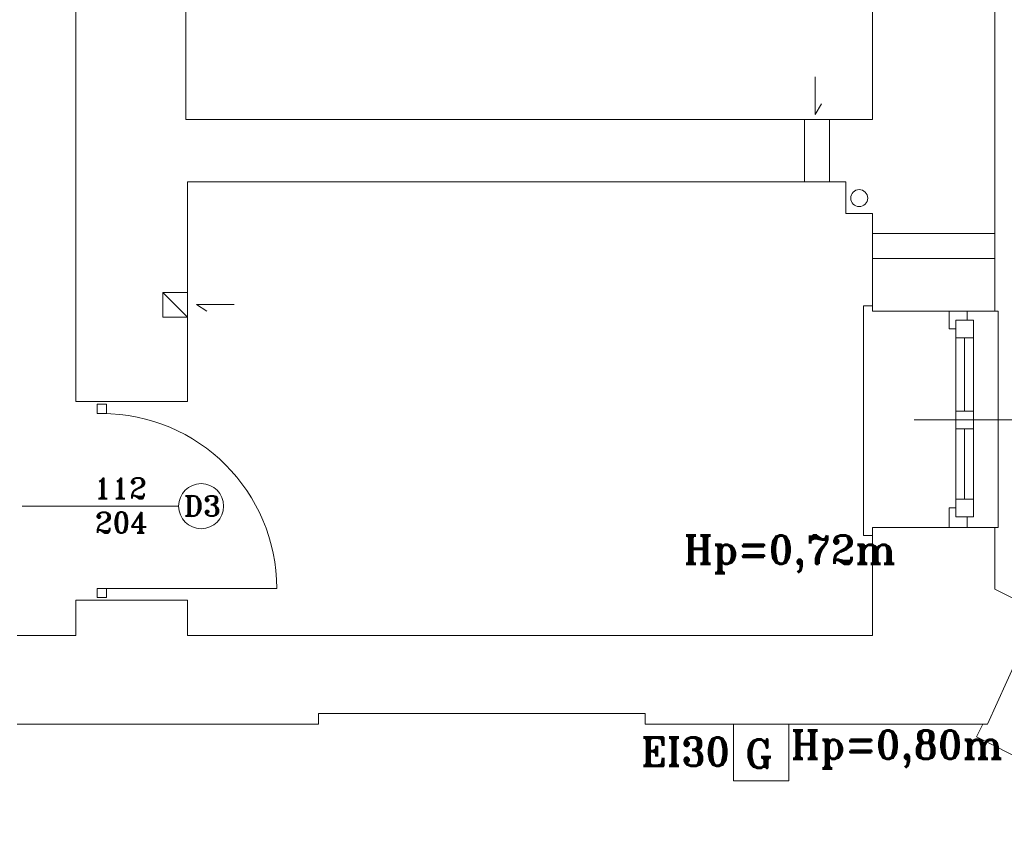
# Model space of a CAD drawing. Header units: millimetres. Extents: x -12354389001 to 271431, y -126469 to 48347.
# Tile 169 of 204: x -111034 to -110479, y -82234 to -81775. Entities that reach past the tile are written whole.
import ezdxf

# ---------------------------------------------------------------- set-up
doc = ezdxf.new("R2010")
doc.units = ezdxf.units.MM
doc.layers.get('0').update_dxf_attribs({"lineweight": 9})
for name, color, linetype, lineweight in [('ei30', 1, 'Continuous', 15), ('IS_Text_Odbiornikow_Therm', 7, 'Continuous', 5), ('LINIE PRZEKROJOWE', 7, 'Continuous', 13), ('OPISY', 255, 'Continuous', 9), ('stolarka', 252, 'Continuous', 9)]:
    doc.layers.add(name, color=color, linetype=linetype, lineweight=lineweight)
doc.styles.add('ROMANS-POTROJNY-0-8-W', font='ROMANT.SHX', dxfattribs={"width": 0.8})

# ---------------------------------------------------------------- blocks, each defined once
blk = doc.blocks.new('fds')
at = {"color": 252, "linetype": 'Continuous', "lineweight": 13}
for p, q in [((-14476.73, 22566.02), (-14476.73, 22544.77)), ((-14476.73, 22544.77), (-14473.04, 22550.65)), ((-14444.4, 22440.8), (-14444.4, 22436.87)), ((-14804.14, 22437.49), (-14825.38, 22437.49)), ((-14825.38, 22437.49), (-14819.51, 22433.79)), ((-14444.4, 22436.87), (-14449.4, 22436.87)), ((-14449.4, 22436.87), (-14449.4, 22318.8)), ((-14376.4, 22433.8), (-14373.4, 22433.8)), ((-14373.4, 22433.8), (-14373.4, 22311.8)), ((-14449.4, 22318.8), (-14449.4, 22307.33)), ((-14373.4, 22311.8), (-14376.4, 22311.8)), ((-14449.4, 22307.33), (-14444.4, 22307.33)), ((-14522.63, 22200.8), (-14491.48, 22200.8)), ((-14522.63, 22168.84), (-14522.63, 22200.8)), ((-14491.48, 22200.8), (-14491.48, 22168.84)), ((-14382.08, 22200.8), (-14385.73, 22193.63)), ((-14385.73, 22193.63), (-14276.86, 22139.3)), ((-14491.48, 22168.84), (-14522.63, 22168.84))]:
    blk.add_line(p, q, dxfattribs=at)
at = {"layer": 'LINIE PRZEKROJOWE', "color": 252, "linetype": 'Continuous', "lineweight": 13}
for p, q in [((-14893.4, 22921.8), (-14893.4, 22382.8)), ((-14831.4, 22708.8), (-14831.34, 22541.8)), ((-14444.4, 22541.8), (-14444.4, 22624.12)), ((-14375.4, 22624.12), (-14375.4, 22433.8)), ((-14831.34, 22541.8), (-14444.4, 22541.8)), ((-14482.63, 22541.8), (-14482.63, 22506.8)), ((-14468.63, 22541.8), (-14468.63, 22506.8)), ((-14459.4, 22506.8), (-14830.4, 22506.8)), ((-14830.4, 22506.8), (-14830.4, 22382.8)), ((-14459.4, 22506.8), (-14459.4, 22506.8)), ((-14459.4, 22506.8), (-14459.4, 22488.8)), ((-14459.4, 22488.8), (-14444.4, 22488.8)), ((-14444.4, 22433.8), (-14444.4, 22488.8)), ((-14444.4, 22477.57), (-14375.4, 22477.57)), ((-14444.4, 22463.57), (-14375.4, 22463.57)), ((-14830.4, 22444.33), (-14844.4, 22444.33)), ((-14844.4, 22444.33), (-14844.4, 22430.33)), ((-14844.4, 22444.33), (-14830.4, 22430.33)), ((-14444.4, 22433.8), (-14375.4, 22433.8)), ((-14844.4, 22430.33), (-14830.4, 22430.33)), ((-14893.4, 22382.8), (-14830.4, 22382.8)), ((-14444.4, 22250.8), (-14444.4, 22311.8)), ((-14444.4, 22311.8), (-14375.4, 22311.8)), ((-14375.4, 22311.8), (-14375.4, 22277.01)), ((-14350.74, 22264.61), (-14375.4, 22277.01)), ((-14893.4, 22270.8), (-14830.4, 22270.8)), ((-14893.4, 22270.8), (-14893.4, 22250.8)), ((-14830.4, 22270.8), (-14830.4, 22270.8)), ((-14830.4, 22270.8), (-14830.4, 22250.8)), ((-14379.56, 22200.8), (-14350.58, 22264.91)), ((-14926.52, 22250.8), (-14893.4, 22250.8)), ((-14830.4, 22250.8), (-14444.4, 22250.8)), ((-14689.52, 22206.8), (-14756.52, 22206.8)), ((-14756.52, 22206.8), (-14756.52, 22200.8)), ((-14652.52, 22206.8), (-14689.52, 22206.8)), ((-14689.52, 22206.8), (-14689.52, 22206.8)), ((-14652.52, 22206.8), (-14652.52, 22206.8)), ((-14572.52, 22206.8), (-14652.52, 22206.8)), ((-14572.52, 22200.8), (-14572.52, 22206.8)), ((-14756.52, 22200.8), (-14926.52, 22200.8)), ((-14379.5, 22200.8), (-14572.52, 22200.8))]:
    blk.add_line(p, q, dxfattribs=at)
blk.add_circle((-14451.8, 22497.55), 4.77, dxfattribs=at)
at = {"layer": 'OPISY', "color": 252, "linetype": 'Continuous', "lineweight": 13}
for p, q in [((-14332.66, 22372.43), (-14420.76, 22372.43)), ((-14835.47, 22323.8), (-14923.58, 22323.8))]:
    blk.add_line(p, q, dxfattribs=at)
blk.add_circle((-14822.77, 22323.8), 12.7, dxfattribs=at)
at = {"layer": 'stolarka', "color": 252, "linetype": 'Continuous', "lineweight": 13}
for p, q in [((-14401.06, 22423.8), (-14401.06, 22433.8)), ((-14401.06, 22433.8), (-14391.06, 22433.8)), ((-14391.06, 22433.8), (-14391.06, 22428.8)), ((-14397.4, 22418.8), (-14397.4, 22428.8)), ((-14397.4, 22428.8), (-14387.4, 22428.8)), ((-14387.4, 22428.8), (-14387.4, 22324.8)), ((-14387.4, 22428.8), (-14387.4, 22418.8)), ((-14397.4, 22423.8), (-14401.06, 22423.8)), ((-14397.4, 22421.8), (-14397.4, 22317.8)), ((-14387.4, 22418.8), (-14397.4, 22418.8)), ((-14392.4, 22418.8), (-14392.4, 22377.43)), ((-14397.4, 22367.43), (-14397.4, 22377.43)), ((-14397.4, 22377.43), (-14387.4, 22377.43)), ((-14387.4, 22377.43), (-14387.4, 22367.43)), ((-14387.4, 22367.43), (-14397.4, 22367.43)), ((-14392.4, 22367.43), (-14392.4, 22327.8)), ((-14401.06, 22311.8), (-14401.06, 22322.8)), ((-14401.06, 22322.8), (-14397.4, 22322.8)), ((-14397.4, 22317.8), (-14397.4, 22327.8)), ((-14397.4, 22327.8), (-14387.4, 22327.8)), ((-14387.4, 22327.8), (-14387.4, 22317.8)), ((-14387.4, 22317.8), (-14397.4, 22317.8)), ((-14391.06, 22317.8), (-14391.06, 22311.8)), ((-14391.06, 22311.8), (-14401.06, 22311.8))]:
    blk.add_line(p, q, dxfattribs=at)
at = {"layer": 'stolarka', "color": 252, "linetype": 'Continuous', "lineweight": 13, "transparency": 33554684}
for p, q in [((-14881.37, 22376.06), (-14881.37, 22381.25)), ((-14881.37, 22381.25), (-14876.18, 22381.25)), ((-14876.18, 22381.25), (-14876.18, 22376.06)), ((-14876.18, 22376.06), (-14881.37, 22376.06)), ((-14881.37, 22272.25), (-14881.37, 22277.44)), ((-14881.37, 22277.44), (-14876.18, 22277.44)), ((-14878.77, 22277.44), (-14780.15, 22277.44)), ((-14876.18, 22277.44), (-14876.18, 22272.25)), ((-14876.18, 22272.25), (-14881.37, 22272.25))]:
    blk.add_line(p, q, dxfattribs=at)
blk.add_arc((-14878.77, 22277.44), 98.62, 0, 90, dxfattribs=at)
at = {"layer": 'ei30', "color": 252, "linetype": 'Continuous', "lineweight": 13, "style": 'ROMANS-POTROJNY-0-8-W'}
for s, p in [('EI30', (-14574.76, 22177.27)), ('G', (-14516.07, 22176.22))]:
    blk.add_text(s, height=16, dxfattribs=at).set_placement(p)
at = {"layer": 'OPISY', "color": 252, "linetype": 'Continuous', "lineweight": 13, "style": 'ROMANS-POTROJNY-0-8-W'}
blk.add_text('D3', height=11.574, dxfattribs=at).set_placement((-14832.6, 22318.15))
at = {"layer": 'OPISY', "color": 252, "linetype": 'Continuous', "lineweight": 13, "ltscale": 0.15, "style": 'ROMANS-POTROJNY-0-8-W'}
for s, p in [('Hp=0,72m', (-14550.82, 22291.33)), ('Hp=0,80m', (-14490.4, 22181.28))]:
    blk.add_text(s, height=16, dxfattribs=at).set_placement(p)
at = {"layer": 'stolarka', "color": 252, "linetype": 'Continuous', "lineweight": 13, "style": 'ROMANS-POTROJNY-0-8-W'}
for s, p in [('112', (-14883.19, 22328.19)), ('204', (-14882.59, 22308.86))]:
    blk.add_text(s, height=11.574, dxfattribs=at).set_placement(p)

msp = doc.modelspace()

# ---------------------------------------------------------------- block references
at = {"layer": 'IS_Text_Odbiornikow_Therm', "color": 7, "ltscale": 0.5}
msp.add_blockref('fds', (-96109.164, -104372.956), dxfattribs=at)

doc.saveas('drawing.dxf')
